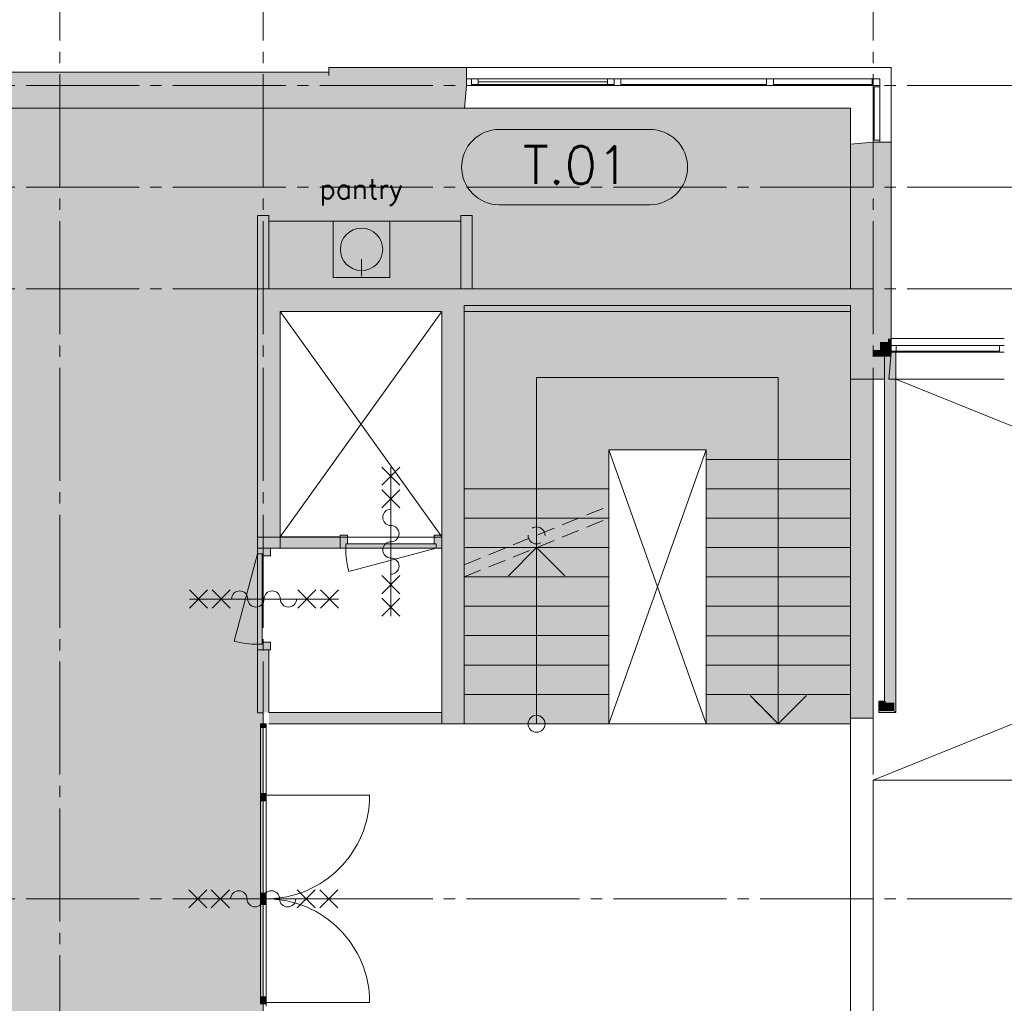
# Paper-space layout '19061B DOn1 311b Plattegrond eerste verdieping' of a CAD drawing. Header units: millimetres. Extents: x 10 to 1052, y 0 to 594.
# Tile 9 of 23: x 213 to 300, y 396 to 483. Entities that reach past the tile are written whole.
import ezdxf
from ezdxf.xclip import XClip

# ---------------------------------------------------------------- set-up
doc = ezdxf.new("R2010")
doc.units = ezdxf.units.MM
doc.header["$MEASUREMENT"] = 0
doc.header["$XCLIPFRAME"] = 0
for name, pattern in [('B0204', [13, 10, -1, 1, -1]), ('B0402', [9.375, 6.25, -3.125]), ('B0701', [2.3412, 1.56, -0.7812])]:
    doc.linetypes.add(name, pattern=pattern)
for name, color, linetype in [('21 Buitenwanden', 7, 'Continuous'), ('21 Buitenwanden Doorsnede-arcering', 7, 'Continuous'), ('21 Buitenwanden Ramen', 7, 'Continuous'), ('22 C Binnenwanden', 7, 'Continuous'), ('22 C Binnenwanden Doorsnede-arcering', 7, 'Continuous'), ('22 NC Binnenwanden', 7, 'Continuous'), ('22 NC Binnenwanden Deuren', 7, 'Continuous'), ('22 NC Binnenwanden Doorsnede-arcering', 7, 'Continuous'), ('23 Vloeren', 7, 'Continuous'), ('24 Trappen Afdek-arcering', 7, 'Continuous'), ('33 Vides', 7, 'Continuous'), ('43 Vloerafwerking Fase 1', 7, 'Continuous'), ('43 Vloerafwerking Fase 1 2D arcering', 7, 'Continuous'), ('_ Nieuw Fase 1', 7, 'Continuous'), ('_ Nieuw Fase 1 Deuren', 7, 'Continuous'), ('_ Nieuw Fase 1 Doorsnede-arcering', 7, 'Continuous'), ('A Stramien', 7, 'Continuous'), ('New_43 Vloerafwerking Fase 1', 7, 'Continuous'), ('New_43 Vloerafwerking Fase 1 2D arcering', 7, 'Continuous'), ('New__ Nieuw Fase 1', 7, 'Continuous'), ('New__ Nieuw Fase 1 2D arcering', 7, 'Continuous')]:
    doc.layers.add(name, color=color, linetype=linetype)

# ---------------------------------------------------------------- blocks, each defined once
blk = doc.blocks.new('*X7')
at = {"layer": '43 Vloerafwerking Fase 1 2D arcering', "linetype": 'Continuous', "lineweight": 0, "true_color": 0xffffff}
blk.add_hatch(color=7, dxfattribs=at).paths.add_polyline_path([(164.76, 189.258), (164.76, 136.758), (209.26, 136.758), (209.26, 189.258), (210.26, 189.258), (210.26, 167.758), (241.26, 167.758), (241.26, 189.258), (242.26, 189.258), (242.26, 136.758), (286.76, 136.758), (286.76, 189.258), (286.76, 314.258), (234.257, 314.258), (234.257, 315.858), (236.358, 315.858), (236.358, 322.958), (234.257, 322.958), (234.257, 324.558), (254.957, 324.558), (254.957, 350.558), (234.257, 350.558), (234.257, 356.258), (234.257, 389.258), (234.757, 389.258), (234.757, 421.232), (234.26, 421.232), (234.26, 435.802), (234.26, 458.758), (286.76, 458.758), (286.76, 474.758), (240.56, 474.758), (210.96, 474.758), (209.26, 474.758), (164.76, 474.758), (164.76, 449.758), (164.76, 369.258), (164.76, 314.258), (164.76, 261.258)])
blk = doc.blocks.new('Drawing_2_1', base_point=(162.76, 134.758))
at = {"layer": '21 Buitenwanden Doorsnede-arcering', "linetype": 'Continuous', "lineweight": 0, "true_color": 0x000000}
for points in [[(240.56, 477.958), (210.96, 477.958), (210.96, 477.658), (240.56, 477.658)], [(252.76, 478.358), (240.56, 478.358), (240.56, 478.058), (252.76, 478.058)], [(240.56, 477.358), (252.76, 477.358), (252.76, 478.058), (240.56, 478.058)], [(240.56, 477.658), (210.96, 477.658), (210.96, 477.358), (240.56, 477.358)], [(240.56, 477.358), (210.96, 477.358), (210.96, 476.758), (240.56, 476.758)], [(240.56, 476.758), (252.76, 476.758), (252.76, 477.358), (240.56, 477.358)], [(240.56, 476.758), (210.96, 476.758), (210.96, 474.758), (240.56, 474.758)], [(240.56, 474.758), (252.585, 474.758), (252.76, 476.758), (240.56, 476.758)], [(286.76, 452.758), (288.76, 452.758), (288.76, 471.758), (286.76, 471.583)], [(289.36, 471.758), (288.76, 471.758), (288.76, 453.358), (289.36, 453.358)], [(289.36, 454.058), (290.06, 454.058), (290.06, 471.758), (289.36, 471.758)], [(290.06, 454.358), (290.36, 454.358), (290.36, 471.758), (290.06, 471.758)], [(290.36, 454.358), (290.06, 454.058), (290.36, 454.058)], [(290.36, 454.358), (290.06, 454.358), (290.06, 454.058)], [(300.371, 454.358), (300.365, 454.058)], [(289.36, 453.358), (288.76, 452.758), (289.36, 452.758)], [(289.36, 453.358), (288.76, 453.358), (288.76, 452.758)], [(290.06, 454.058), (289.36, 453.358), (290.06, 453.358)], [(290.06, 454.058), (289.36, 454.058), (289.36, 453.358)], [(289.36, 452.758), (290.325, 452.758), (290.36, 453.158), (290.36, 453.358), (289.36, 453.358)], [(290.06, 454.058), (290.06, 453.358), (290.36, 453.358), (290.36, 453.758), (290.36, 454.058)], [(300.365, 454.058), (300.365, 453.758), (300.365, 453.358), (300.371, 453.758), (300.371, 454.058)], [(300.365, 452.758), (300.371, 453.158), (300.371, 453.358), (300.365, 453.158)], [(288.76, 452.758), (286.76, 450.758), (288.76, 450.758)], [(288.76, 452.758), (286.76, 452.758), (286.76, 450.758)], [(288.76, 450.758), (290.15, 450.758), (290.325, 452.758), (288.76, 452.758)], [(300.365, 450.758), (300.371, 452.758)]]:
    blk.add_hatch(color=18, dxfattribs=at).paths.add_polyline_path(points)
at = {"layer": '22 C Binnenwanden Doorsnede-arcering', "linetype": 'Continuous', "lineweight": 0, "true_color": 0x000000}
for points in [[(234.26, 456.758), (236.26, 456.758), (234.26, 458.758)], [(236.26, 458.758), (234.26, 458.758), (236.26, 456.758)], [(236.26, 456.758), (286.76, 456.758), (286.76, 458.758), (236.26, 458.758)], [(234.26, 456.758), (234.26, 435.802), (236.26, 435.802), (236.26, 456.758)], [(252.56, 420.258), (252.56, 456.758), (250.56, 456.758), (250.56, 421.258)], [(286.76, 450.758), (286.76, 420.758), (288.76, 420.758), (288.76, 450.758)], [(250.56, 421.258), (250.56, 420.258), (252.56, 420.258)]]:
    blk.add_hatch(color=18, dxfattribs=at).paths.add_polyline_path(points)
at = {"layer": '22 NC Binnenwanden Doorsnede-arcering', "linetype": 'Continuous', "lineweight": 0, "true_color": 0x000000}
for points in [[(289.885, 422.258), (289.885, 453.258), (289.76, 453.258), (289.76, 422.258)], [(290.635, 422.133), (290.635, 453.258), (289.885, 453.258), (289.885, 422.133)], [(290.76, 421.383), (290.76, 453.258), (290.635, 453.258), (290.635, 421.383)], [(236.26, 436.802), (236.26, 435.802), (241.56, 435.802), (241.56, 436.802)], [(242.23, 436.942), (241.56, 436.942), (241.56, 435.802), (242.06, 435.802), (242.06, 436.202), (242.23, 436.202)], [(250.56, 436.942), (249.89, 436.942), (249.89, 436.202), (250.06, 436.202), (250.06, 435.802), (250.56, 435.802)], [(242.06, 435.802), (250.06, 435.802), (250.06, 436.202), (242.06, 436.202)], [(235.4, 435.802), (234.26, 435.802), (234.26, 435.302), (234.66, 435.302), (234.66, 435.132), (235.4, 435.132)], [(234.26, 427.302), (234.66, 427.302), (234.66, 435.302), (234.26, 435.302)], [(235.4, 427.472), (234.66, 427.472), (234.66, 427.302), (234.26, 427.302), (234.26, 426.802), (235.4, 426.802)], [(235.26, 426.802), (234.26, 426.802), (234.26, 421.258), (235.26, 421.258)], [(289.76, 422.258), (289.26, 422.258), (289.26, 422.133), (289.76, 422.133)], [(289.885, 422.133), (289.26, 422.133), (289.26, 421.383), (289.885, 421.383)], [(289.76, 422.133), (289.885, 422.133), (289.76, 422.258)], [(289.76, 422.258), (289.885, 422.133), (289.885, 422.258)], [(289.885, 421.383), (290.635, 421.383), (289.885, 422.133)], [(289.885, 422.133), (290.635, 421.383), (290.635, 422.133)], [(250.56, 421.258), (235.26, 421.258), (235.26, 420.258), (250.56, 420.258)], [(290.635, 421.383), (289.26, 421.383), (289.26, 421.258), (290.635, 421.258)], [(290.635, 421.258), (290.76, 421.258), (290.635, 421.383)], [(290.635, 421.383), (290.76, 421.258), (290.76, 421.383)]]:
    blk.add_hatch(color=18, dxfattribs=at).paths.add_polyline_path(points)
at = {"layer": '24 Trappen Afdek-arcering', "linetype": 'Continuous', "lineweight": 0, "true_color": 0xffffff}
for points in [[(286.76, 443.657), (286.76, 457.302), (252.56, 457.302), (252.56, 442.916), (252.56, 441.058), (265.36, 441.058), (265.36, 442.916), (265.36, 444.502), (273.96, 444.502), (273.96, 443.657)], [(286.76, 443.657), (273.96, 443.657), (273.96, 441.057), (286.76, 441.057)], [(252.56, 438.458), (265.36, 438.458), (265.36, 441.058), (252.56, 441.058)], [(286.76, 441.057), (273.96, 441.057), (273.96, 438.457), (286.76, 438.457)], [(252.56, 435.858), (265.36, 435.858), (265.36, 438.458), (252.56, 438.458)], [(265.36, 435.858), (265.36, 438.458), (258.96, 435.858)], [(286.76, 438.457), (273.96, 438.457), (273.96, 435.857), (286.76, 435.857)], [(252.56, 433.258), (265.36, 433.258), (265.36, 435.858), (252.56, 435.858)], [(252.56, 433.258), (265.36, 433.258), (265.36, 435.858), (258.96, 435.858)], [(286.76, 435.857), (273.96, 435.857), (273.96, 433.257), (286.76, 433.257)], [(252.56, 430.658), (265.36, 430.658), (265.36, 433.258), (252.56, 433.258)], [(252.56, 430.658), (265.36, 430.658), (265.36, 433.258), (252.56, 433.258)], [(286.76, 433.257), (273.96, 433.257), (273.96, 430.657), (286.76, 430.657)], [(252.56, 428.058), (265.36, 428.058), (265.36, 430.658), (252.56, 430.658)], [(252.56, 428.058), (265.36, 428.058), (265.36, 430.658), (252.56, 430.658)], [(286.76, 430.657), (273.96, 430.657), (273.96, 428.057), (286.76, 428.057)], [(252.56, 425.458), (265.36, 425.458), (265.36, 428.058), (252.56, 428.058)], [(252.56, 425.458), (265.36, 425.458), (265.36, 428.058), (252.56, 428.058)], [(286.76, 428.057), (273.96, 428.057), (273.96, 425.457), (286.76, 425.457)], [(252.56, 422.858), (265.36, 422.858), (265.36, 425.458), (252.56, 425.458)], [(252.56, 422.858), (265.36, 422.858), (265.36, 425.458), (252.56, 425.458)], [(286.76, 425.457), (273.96, 425.457), (273.96, 422.857), (286.76, 422.857)], [(252.56, 420.258), (265.36, 420.258), (265.36, 422.858), (252.56, 422.858)], [(252.56, 420.258), (265.36, 420.258), (265.36, 422.858), (252.56, 422.858)], [(286.76, 422.857), (273.96, 422.857), (273.96, 420.257), (286.76, 420.257)]]:
    blk.add_hatch(color=7, dxfattribs=at).paths.add_polyline_path(points)
at = {"layer": '_ Nieuw Fase 1 Doorsnede-arcering', "linetype": 'Continuous', "lineweight": 0, "true_color": 0x000000}
for points in [[(234.26, 465.258), (234.26, 458.758), (234.385, 458.758), (234.385, 465.258)], [(234.385, 465.258), (234.385, 458.758), (235.135, 458.758), (235.135, 465.258)], [(235.26, 458.758), (235.26, 465.258), (235.135, 465.258), (235.135, 458.758)], [(252.26, 465.258), (252.26, 458.758), (252.385, 458.758), (252.385, 465.258)], [(252.385, 465.258), (252.385, 458.758), (253.135, 458.758), (253.135, 465.258)], [(253.26, 458.758), (253.26, 465.258), (253.135, 465.258), (253.135, 458.758)], [(234.51, 419.928), (235.01, 419.928), (235.01, 420.258), (234.51, 420.258)], [(234.51, 413.928), (235.01, 413.928), (235.01, 414.088), (234.51, 414.088)], [(234.51, 413.928), (234.51, 413.428), (235.01, 413.428), (235.01, 413.928)], [(235.01, 404.758), (235.01, 405.258), (234.51, 405.258), (234.51, 404.758)], [(235.01, 404.758), (234.51, 404.758), (234.51, 404.258), (235.01, 404.258)], [(234.51, 395.588), (235.01, 395.588), (235.01, 396.088), (234.51, 396.088)], [(234.51, 395.588), (234.51, 395.428), (235.01, 395.428), (235.01, 395.588)]]:
    blk.add_hatch(color=18, dxfattribs=at).paths.add_polyline_path(points)
at = {"layer": 'New_43 Vloerafwerking Fase 1 2D arcering', "linetype": 'Continuous', "lineweight": 0, "true_color": 0xffffff}
blk.add_hatch(color=7, dxfattribs=at).paths.add_polyline_path([(252.326, 469.545, 0.414214), (255.66, 466.211), (268.993, 466.211, 0.414214), (272.326, 469.545, 0.414214), (268.993, 472.878), (255.66, 472.878, 0.414214)])
at = {"layer": 'New__ Nieuw Fase 1 2D arcering', "linetype": 'Continuous', "lineweight": 0, "true_color": 0xffffff}
blk.add_hatch(color=7, dxfattribs=at).paths.add_polyline_path([(235.26, 464.758), (235.26, 458.758), (252.26, 458.758), (252.26, 464.758)])
at = {"layer": '21 Buitenwanden', "color": 2, "linetype": 'Continuous', "lineweight": 0}
for p, q in [((252.76, 478.358), (252.76, 478.058)), ((290.36, 471.758), (290.06, 471.758)), ((290.36, 454.358), (290.36, 454.058))]:
    blk.add_line(p, q, dxfattribs=at)
at = {"layer": '21 Buitenwanden', "color": 9, "linetype": 'Continuous', "lineweight": 0}
for p, q in [((252.76, 478.058), (252.76, 477.358)), ((290.06, 471.758), (289.36, 471.758)), ((286.76, 457.302), (252.56, 457.302)), ((252.56, 457.302), (252.56, 442.916)), ((286.76, 443.657), (286.76, 457.302)), ((290.36, 454.058), (290.36, 453.758)), ((290.36, 453.758), (290.36, 453.358)), ((258.96, 442.916), (258.96, 450.902)), ((258.96, 450.902), (280.36, 450.902)), ((280.36, 450.902), (280.36, 443.657)), ((265.36, 442.916), (265.36, 444.502)), ((265.36, 444.502), (273.96, 444.502)), ((273.96, 444.502), (273.96, 443.657)), ((252.56, 442.916), (252.56, 441.058)), ((258.96, 441.058), (258.96, 442.916)), ((265.36, 441.058), (265.36, 442.916)), ((273.96, 443.657), (286.76, 443.657)), ((286.76, 443.657), (273.96, 443.657)), ((273.96, 443.657), (273.96, 441.057)), ((280.36, 443.657), (280.36, 422.857)), ((286.76, 441.057), (286.76, 443.657)), ((265.36, 441.058), (252.56, 441.058)), ((252.56, 441.058), (252.56, 438.458)), ((252.56, 441.058), (265.36, 441.058)), ((258.96, 422.858), (258.96, 441.058)), ((265.36, 438.458), (265.36, 441.058)), ((273.96, 441.057), (286.76, 441.057)), ((286.76, 441.057), (273.96, 441.057)), ((273.96, 441.057), (273.96, 438.457)), ((286.76, 438.457), (286.76, 441.057)), ((265.36, 438.458), (252.56, 438.458)), ((252.56, 438.458), (252.56, 435.858)), ((252.56, 438.458), (265.36, 438.458)), ((265.36, 435.858), (265.36, 438.458)), ((265.36, 435.858), (265.36, 438.458)), ((273.96, 438.457), (286.76, 438.457)), ((286.76, 438.457), (273.96, 438.457)), ((273.96, 438.457), (273.96, 435.857)), ((286.76, 435.857), (286.76, 438.457)), ((265.36, 435.858), (252.56, 435.858)), ((252.56, 435.858), (252.56, 433.258)), ((252.56, 435.858), (265.36, 435.858)), ((256.46, 433.358), (258.96, 435.858)), ((265.36, 435.858), (258.96, 435.858)), ((258.96, 435.858), (265.36, 435.858)), ((258.96, 422.858), (258.96, 435.858)), ((258.96, 435.858), (261.46, 433.358)), ((265.36, 433.258), (265.36, 435.858)), ((265.36, 433.258), (265.36, 435.858)), ((273.96, 435.857), (286.76, 435.857)), ((286.76, 435.857), (273.96, 435.857)), ((273.96, 435.857), (273.96, 433.257)), ((286.76, 433.257), (286.76, 435.857)), ((265.36, 433.258), (252.56, 433.258)), ((252.56, 433.258), (252.56, 430.658)), ((252.56, 433.258), (265.36, 433.258)), ((265.36, 433.258), (252.56, 433.258)), ((252.56, 433.258), (252.56, 430.658)), ((252.56, 433.258), (265.36, 433.258)), ((265.36, 430.658), (265.36, 433.258)), ((265.36, 430.658), (265.36, 433.258)), ((273.96, 433.257), (286.76, 433.257)), ((286.76, 433.257), (273.96, 433.257)), ((273.96, 433.257), (273.96, 430.657)), ((286.76, 430.657), (286.76, 433.257)), ((265.36, 430.658), (252.56, 430.658)), ((252.56, 430.658), (252.56, 428.058)), ((252.56, 430.658), (265.36, 430.658)), ((265.36, 430.658), (252.56, 430.658)), ((252.56, 430.658), (252.56, 428.058)), ((252.56, 430.658), (265.36, 430.658)), ((265.36, 428.058), (265.36, 430.658)), ((265.36, 428.058), (265.36, 430.658)), ((273.96, 430.657), (286.76, 430.657)), ((286.76, 430.657), (273.96, 430.657)), ((273.96, 430.657), (273.96, 428.057)), ((286.76, 428.057), (286.76, 430.657)), ((265.36, 428.058), (252.56, 428.058)), ((252.56, 428.058), (252.56, 425.458)), ((252.56, 428.058), (265.36, 428.058)), ((265.36, 428.058), (252.56, 428.058)), ((252.56, 428.058), (252.56, 425.458)), ((252.56, 428.058), (265.36, 428.058)), ((265.36, 425.458), (265.36, 428.058)), ((265.36, 425.458), (265.36, 428.058)), ((273.96, 428.057), (286.76, 428.057)), ((286.76, 428.057), (273.96, 428.057)), ((273.96, 428.057), (273.96, 425.457)), ((286.76, 425.457), (286.76, 428.057)), ((265.36, 425.458), (252.56, 425.458)), ((252.56, 425.458), (252.56, 422.858)), ((252.56, 425.458), (265.36, 425.458)), ((265.36, 425.458), (252.56, 425.458)), ((252.56, 425.458), (252.56, 422.858)), ((252.56, 425.458), (265.36, 425.458)), ((265.36, 422.858), (265.36, 425.458)), ((265.36, 422.858), (265.36, 425.458)), ((273.96, 425.457), (286.76, 425.457)), ((286.76, 425.457), (273.96, 425.457)), ((273.96, 425.457), (273.96, 422.857)), ((286.76, 422.857), (286.76, 425.457)), ((265.36, 422.858), (252.56, 422.858)), ((252.56, 422.858), (252.56, 420.258)), ((252.56, 422.858), (265.36, 422.858)), ((265.36, 422.858), (252.56, 422.858)), ((252.56, 422.858), (252.56, 420.258)), ((252.56, 422.858), (265.36, 422.858)), ((258.96, 420.258), (258.96, 422.858)), ((258.96, 420.258), (258.96, 422.858)), ((265.36, 420.258), (265.36, 422.858)), ((265.36, 420.258), (265.36, 422.858)), ((273.96, 422.857), (286.76, 422.857)), ((286.76, 422.857), (273.96, 422.857)), ((273.96, 422.857), (273.96, 420.257)), ((280.36, 422.857), (280.36, 420.257)), ((286.76, 420.257), (286.76, 422.857)), ((280.36, 420.257), (277.86, 422.757)), ((282.86, 422.757), (280.36, 420.257)), ((252.56, 420.258), (265.36, 420.258)), ((252.56, 420.258), (265.36, 420.258)), ((273.96, 420.257), (286.76, 420.257))]:
    blk.add_line(p, q, dxfattribs=at)
at = {"layer": '21 Buitenwanden', "color": 1, "linetype": 'Continuous', "lineweight": 0}
for p, q in [((252.76, 477.358), (252.76, 476.758)), ((252.76, 476.758), (252.585, 474.758)), ((288.76, 471.758), (286.76, 471.583)), ((289.36, 471.758), (288.76, 471.758)), ((290.36, 453.358), (290.36, 453.158)), ((290.325, 452.758), (290.15, 450.758)), ((290.36, 453.158), (290.325, 452.758))]:
    blk.add_line(p, q, dxfattribs=at)
at = {"layer": '21 Buitenwanden', "color": 9, "linetype": 'B0701', "lineweight": 0}
for p, q in [((286.76, 457.302), (252.56, 457.302)), ((252.56, 457.302), (252.56, 442.916)), ((286.76, 443.657), (286.76, 457.302)), ((258.96, 442.916), (258.96, 450.902)), ((258.96, 450.902), (280.36, 450.902)), ((280.36, 450.902), (280.36, 443.657)), ((265.36, 442.916), (265.36, 444.502)), ((265.36, 444.502), (273.96, 444.502)), ((273.96, 444.502), (273.96, 443.657)), ((252.56, 442.916), (252.56, 441.058)), ((258.96, 441.058), (258.96, 442.916)), ((265.36, 441.058), (265.36, 442.916)), ((273.96, 443.657), (286.76, 443.657)), ((286.76, 443.657), (273.96, 443.657)), ((273.96, 443.657), (273.96, 441.057)), ((280.36, 443.657), (280.36, 422.857)), ((286.76, 441.057), (286.76, 443.657)), ((265.36, 441.058), (252.56, 441.058)), ((252.56, 441.058), (252.56, 438.458)), ((252.56, 441.058), (265.36, 441.058)), ((258.96, 436.937), (258.96, 441.058)), ((265.36, 439.537), (265.36, 441.058)), ((273.96, 441.057), (286.76, 441.057)), ((286.76, 441.057), (273.96, 441.057)), ((273.96, 441.057), (273.96, 438.457)), ((286.76, 438.457), (286.76, 441.057)), ((252.56, 434.337), (265.36, 439.537)), ((262.703, 438.458), (252.56, 438.458)), ((252.56, 438.458), (252.56, 435.858)), ((252.56, 438.458), (262.703, 438.458)), ((252.56, 433.258), (265.36, 438.458)), ((273.96, 438.457), (286.76, 438.457)), ((286.76, 438.457), (273.96, 438.457)), ((273.96, 438.457), (273.96, 435.857)), ((286.76, 435.857), (286.76, 438.457)), ((256.303, 435.858), (252.56, 435.858)), ((252.56, 435.858), (252.56, 434.337)), ((252.56, 435.858), (256.303, 435.858)), ((273.96, 435.857), (286.76, 435.857)), ((286.76, 435.857), (273.96, 435.857)), ((273.96, 435.857), (273.96, 433.257)), ((286.76, 433.257), (286.76, 435.857)), ((273.96, 433.257), (286.76, 433.257)), ((286.76, 433.257), (273.96, 433.257)), ((273.96, 433.257), (273.96, 430.657)), ((286.76, 430.657), (286.76, 433.257)), ((273.96, 430.657), (286.76, 430.657)), ((286.76, 430.657), (273.96, 430.657)), ((273.96, 430.657), (273.96, 428.057)), ((286.76, 428.057), (286.76, 430.657)), ((273.96, 428.057), (286.76, 428.057)), ((286.76, 428.057), (273.96, 428.057)), ((273.96, 428.057), (273.96, 425.457)), ((286.76, 425.457), (286.76, 428.057)), ((273.96, 425.457), (286.76, 425.457)), ((286.76, 425.457), (273.96, 425.457)), ((273.96, 425.457), (273.96, 422.857)), ((286.76, 422.857), (286.76, 425.457)), ((273.96, 422.857), (286.76, 422.857)), ((286.76, 422.857), (273.96, 422.857)), ((273.96, 422.857), (273.96, 420.257)), ((280.36, 422.857), (280.36, 420.257)), ((286.76, 420.257), (286.76, 422.857)), ((280.36, 420.257), (277.86, 422.757)), ((282.86, 422.757), (280.36, 420.257)), ((273.96, 420.257), (286.76, 420.257))]:
    blk.add_line(p, q, dxfattribs=at)
at = {"layer": '21 Buitenwanden', "color": 2, "linetype": 'Continuous', "lineweight": 0, "flags": 128}
for points in [[(240.56, 477.958), (210.96, 477.958)], [(252.76, 478.358), (240.56, 478.358)], [(240.56, 478.358), (240.56, 478.058)], [(240.56, 477.958), (240.56, 477.658)], [(290.36, 454.358), (290.36, 471.758)]]:
    blk.add_lwpolyline(points, dxfattribs=at)
at = {"layer": '21 Buitenwanden', "color": 9, "linetype": 'Continuous', "lineweight": 0, "flags": 128}
blk.add_lwpolyline([(240.56, 478.058), (240.56, 477.658)], dxfattribs=at)
at = {"layer": '21 Buitenwanden', "color": 3, "linetype": 'Continuous', "lineweight": 0, "flags": 128}
blk.add_lwpolyline([(210.96, 474.758), (240.56, 474.758)], dxfattribs=at)
at = {"layer": '21 Buitenwanden', "color": 1, "linetype": 'Continuous', "lineweight": 0, "flags": 128}
for points in [[(240.56, 474.758), (252.585, 474.758)], [(286.76, 471.583), (286.76, 458.758)], [(286.76, 456.758), (286.76, 450.758)], [(286.76, 450.758), (288.76, 450.758)], [(288.76, 450.758), (289.76, 450.758)]]:
    blk.add_lwpolyline(points, dxfattribs=at)
at = {"layer": '21 Buitenwanden', "color": 9, "linetype": 'B0701', "lineweight": 0}
for start, end in [(0, 180), (180, 0)]:
    blk.add_arc((258.96, 436.937), 0.75, start, end, dxfattribs=at)
at = {"layer": '21 Buitenwanden', "color": 9, "linetype": 'Continuous', "lineweight": 0}
for start, end in [(0, 180), (0, 180), (180, 0), (180, 0)]:
    blk.add_arc((258.96, 420.258), 0.75, start, end, dxfattribs=at)
at = {"layer": '21 Buitenwanden Ramen', "color": 9, "linetype": 'Continuous', "lineweight": 0}
for p, q in [((252.76, 478.358), (266.26, 478.358)), ((252.76, 478.058), (252.76, 477.358)), ((266.26, 478.358), (279.76, 478.358)), ((290.36, 478.358), (279.76, 478.358)), ((290.36, 478.358), (290.36, 471.758)), ((253.79, 477.358), (265.23, 477.358)), ((266.425, 477.358), (279.33, 477.358)), ((266.595, 476.858), (266.425, 476.858)), ((266.595, 476.858), (279.16, 476.858)), ((266.595, 476.758), (266.595, 476.858)), ((279.33, 476.858), (279.16, 476.858)), ((279.33, 477.358), (279.33, 476.858)), ((265.66, 476.758), (253.36, 476.758)), ((279.16, 476.758), (266.595, 476.758)), ((252.585, 474.758), (266.26, 474.758)), ((266.26, 474.758), (279.76, 474.758)), ((286.76, 474.758), (279.76, 474.758)), ((286.76, 474.758), (286.76, 471.583)), ((290.06, 471.758), (289.36, 471.758)), ((300.365, 454.358), (290.36, 454.358)), ((290.36, 454.058), (290.36, 453.758)), ((290.36, 453.758), (290.36, 453.358)), ((290.36, 453.758), (290.36, 453.358)), ((300.365, 450.758), (290.15, 450.758))]:
    blk.add_line(p, q, dxfattribs=at)
at = {"layer": '21 Buitenwanden Ramen', "color": 2, "linetype": 'Continuous', "lineweight": 0}
for p, q in [((252.76, 478.358), (252.76, 478.058)), ((290.36, 471.758), (290.06, 471.758)), ((290.36, 454.358), (290.36, 454.058))]:
    blk.add_line(p, q, dxfattribs=at)
at = {"layer": '21 Buitenwanden Ramen', "color": 1, "linetype": 'Continuous', "lineweight": 0}
for p, q in [((252.76, 477.358), (253.19, 477.358)), ((252.76, 477.358), (252.76, 476.758)), ((252.76, 477.358), (252.76, 476.758)), ((253.19, 477.358), (253.19, 476.858)), ((253.19, 477.358), (253.79, 477.358)), ((253.19, 476.858), (253.19, 477.358)), ((253.19, 476.858), (253.36, 476.858)), ((253.79, 476.858), (253.19, 476.858)), ((253.36, 476.858), (253.36, 476.758)), ((253.79, 477.358), (253.79, 476.858)), ((253.79, 477.358), (265.23, 477.358)), ((253.79, 477.108), (265.23, 477.108)), ((265.23, 476.858), (253.79, 476.858)), ((265.23, 476.858), (265.23, 477.358)), ((265.23, 477.358), (265.83, 477.358)), ((265.83, 476.858), (265.23, 476.858)), ((265.66, 476.758), (265.66, 476.858)), ((265.66, 476.858), (265.83, 476.858)), ((265.83, 476.858), (265.83, 477.358)), ((265.83, 477.358), (266.26, 477.358)), ((265.83, 477.358), (265.83, 476.858)), ((266.26, 477.358), (266.425, 477.358)), ((266.425, 477.358), (266.425, 476.858)), ((266.425, 476.858), (266.595, 476.858)), ((266.595, 476.858), (266.595, 476.758)), ((279.16, 476.758), (279.16, 476.858)), ((279.16, 476.858), (279.33, 476.858)), ((279.33, 476.858), (279.33, 477.358)), ((279.33, 477.358), (279.76, 477.358)), ((279.925, 477.358), (279.76, 477.358)), ((279.925, 476.858), (279.925, 477.358)), ((288.66, 477.358), (279.925, 477.358)), ((279.925, 477.358), (279.925, 476.858)), ((280.095, 476.858), (279.925, 476.858)), ((279.925, 476.858), (280.095, 476.858)), ((280.095, 476.758), (280.095, 476.858)), ((288.49, 476.858), (280.095, 476.858)), ((288.66, 476.858), (288.49, 476.858)), ((288.49, 476.858), (288.49, 476.758)), ((288.49, 476.758), (288.49, 476.858)), ((288.49, 476.858), (288.66, 476.858)), ((288.76, 477.358), (288.66, 477.358)), ((288.66, 477.358), (288.66, 476.858)), ((289.36, 477.358), (288.76, 477.358)), ((288.76, 476.758), (288.76, 477.358)), ((289.36, 477.358), (289.36, 476.758)), ((252.76, 476.758), (252.585, 474.758)), ((253.36, 476.758), (252.76, 476.758)), ((266.26, 476.758), (265.66, 476.758)), ((266.595, 476.758), (266.26, 476.758)), ((279.76, 476.758), (279.16, 476.758)), ((279.76, 476.758), (280.095, 476.758)), ((280.095, 476.758), (288.49, 476.758)), ((288.49, 476.758), (288.76, 476.758)), ((288.76, 476.488), (288.76, 476.758)), ((288.76, 476.758), (289.36, 476.758)), ((288.86, 476.488), (288.76, 476.488)), ((288.76, 472.093), (288.76, 476.488)), ((288.76, 476.488), (288.86, 476.488)), ((289.36, 476.658), (288.86, 476.658)), ((288.86, 476.658), (288.86, 476.488)), ((288.86, 476.488), (288.86, 476.658)), ((288.86, 476.488), (288.86, 472.093)), ((289.36, 476.758), (289.36, 476.658)), ((289.36, 476.658), (289.36, 471.923)), ((288.76, 471.758), (286.76, 471.583)), ((288.76, 471.758), (288.76, 472.093)), ((288.76, 472.093), (288.86, 472.093)), ((289.36, 471.758), (288.76, 471.758)), ((289.36, 471.758), (288.76, 471.758)), ((288.86, 472.093), (288.86, 471.923)), ((288.86, 471.923), (288.86, 472.093)), ((288.86, 471.923), (289.36, 471.923)), ((289.36, 471.923), (288.86, 471.923)), ((289.36, 471.923), (289.36, 471.758)), ((290.79, 453.758), (290.36, 453.758)), ((290.36, 453.358), (290.36, 453.158)), ((290.36, 453.358), (290.36, 453.158)), ((290.79, 453.258), (290.79, 453.758)), ((299.935, 453.758), (290.79, 453.758)), ((290.79, 453.758), (290.79, 453.258)), ((300.365, 453.758), (299.935, 453.758)), ((299.935, 453.758), (299.935, 453.258)), ((290.325, 452.758), (290.15, 450.758)), ((290.36, 453.158), (290.325, 452.758)), ((290.36, 453.158), (290.96, 453.158)), ((290.96, 453.258), (290.79, 453.258)), ((290.79, 453.258), (290.96, 453.258)), ((290.96, 453.158), (290.96, 453.258)), ((299.765, 453.258), (290.96, 453.258)), ((290.96, 453.158), (299.765, 453.158)), ((299.935, 453.258), (299.765, 453.258)), ((299.765, 453.258), (299.765, 453.158)), ((299.765, 453.158), (299.765, 453.258)), ((299.765, 453.258), (299.935, 453.258)), ((299.765, 453.158), (300.365, 453.158))]:
    blk.add_line(p, q, dxfattribs=at)
at = {"layer": '22 C Binnenwanden', "color": 1, "linetype": 'Continuous', "lineweight": 0, "flags": 128}
for points in [[(234.26, 458.758), (234.26, 456.758)], [(252.26, 458.758), (235.26, 458.758)], [(286.76, 458.758), (253.26, 458.758)], [(234.26, 456.758), (234.26, 435.802)], [(236.26, 456.758), (250.56, 456.758)], [(236.26, 435.802), (236.26, 456.758)], [(250.56, 456.758), (250.56, 436.802)], [(252.56, 456.758), (286.76, 456.758)], [(252.56, 420.258), (252.56, 456.758)], [(286.76, 450.758), (286.76, 420.758)], [(288.76, 450.758), (286.76, 450.758)], [(288.76, 420.758), (288.76, 450.758)], [(236.26, 435.802), (234.26, 435.802)], [(250.56, 435.802), (250.56, 421.258)], [(286.76, 420.758), (288.76, 420.758)]]:
    blk.add_lwpolyline(points, dxfattribs=at)
at = {"layer": '22 NC Binnenwanden', "color": 1, "linetype": 'Continuous', "lineweight": 0}
for p, q in [((241.56, 435.802), (241.56, 436.802)), ((250.56, 435.802), (250.56, 436.802)), ((234.26, 435.802), (235.26, 435.802)), ((234.26, 426.802), (235.26, 426.802))]:
    blk.add_line(p, q, dxfattribs=at)
at = {"layer": '22 NC Binnenwanden', "color": 1, "linetype": 'Continuous', "lineweight": 0, "flags": 128}
for points in [[(289.76, 453.258), (289.76, 422.258)], [(289.885, 453.258), (289.76, 453.258)], [(290.635, 453.258), (289.885, 453.258)], [(290.76, 453.258), (290.635, 453.258)], [(290.76, 421.258), (290.76, 453.258)], [(241.56, 436.802), (236.26, 436.802)], [(236.26, 436.802), (236.26, 435.802)], [(236.26, 435.802), (241.56, 435.802)], [(234.26, 426.802), (234.26, 421.258)], [(235.26, 421.258), (235.26, 426.802)], [(289.76, 422.258), (289.26, 422.258)], [(289.26, 422.133), (289.26, 422.258)], [(289.26, 421.383), (289.26, 422.133)], [(250.56, 421.258), (235.26, 421.258)], [(289.26, 421.258), (289.26, 421.383)], [(289.26, 421.258), (290.635, 421.258)], [(290.76, 421.258), (290.635, 421.258)], [(235.26, 420.258), (250.56, 420.258)], [(252.56, 420.258), (250.56, 420.258)]]:
    blk.add_lwpolyline(points, dxfattribs=at)
at = {"layer": '22 NC Binnenwanden Deuren', "color": 1, "linetype": 'Continuous', "lineweight": 0}
for p, q in [((245.26, 441.372), (246.86, 442.972)), ((246.86, 441.372), (245.26, 442.972)), ((246.06, 442.972), (246.06, 429.772)), ((245.26, 439.372), (246.86, 440.972)), ((246.86, 439.372), (245.26, 440.972)), ((241.56, 435.802), (241.56, 436.942)), ((241.56, 436.942), (242.23, 436.942)), ((241.56, 435.802), (241.56, 436.802)), ((241.56, 435.802), (241.56, 436.802)), ((242.23, 436.942), (242.23, 436.202)), ((249.89, 436.202), (249.89, 436.942)), ((249.89, 436.942), (250.56, 436.942)), ((250.56, 436.942), (250.56, 435.802)), ((250.56, 435.802), (250.56, 436.802)), ((250.56, 435.802), (250.56, 436.802)), ((242.23, 436.202), (242.06, 436.202)), ((242.06, 436.202), (242.06, 435.802)), ((250.06, 436.202), (242.06, 436.202)), ((242.06, 436.202), (242.06, 435.802)), ((250.06, 436.202), (249.89, 436.202)), ((250.06, 435.802), (250.06, 436.202)), ((250.06, 435.802), (250.06, 436.202)), ((234.26, 435.302), (232.19, 427.575)), ((235.4, 435.802), (234.26, 435.802)), ((234.26, 435.802), (234.26, 435.302)), ((234.26, 435.802), (235.26, 435.802)), ((234.26, 435.802), (235.26, 435.802)), ((234.26, 435.302), (234.66, 435.302)), ((234.26, 427.302), (234.26, 435.302)), ((234.26, 435.302), (234.66, 435.302)), ((234.66, 435.302), (234.66, 435.132)), ((234.66, 435.302), (234.66, 427.302)), ((234.66, 435.132), (235.4, 435.132)), ((235.4, 435.132), (235.4, 435.802)), ((242.06, 435.802), (241.56, 435.802)), ((242.06, 435.802), (250.06, 435.802)), ((250.06, 435.802), (242.333, 433.732)), ((250.56, 435.802), (250.06, 435.802)), ((245.26, 433.372), (246.86, 431.772)), ((246.86, 433.372), (245.26, 431.772)), ((229.83, 430.502), (228.23, 432.102)), ((229.83, 432.102), (228.23, 430.502)), ((231.83, 430.502), (230.23, 432.102)), ((231.83, 432.102), (230.23, 430.502)), ((237.83, 430.502), (239.43, 432.102)), ((237.83, 432.102), (239.43, 430.502)), ((239.83, 430.502), (241.43, 432.102)), ((239.83, 432.102), (241.43, 430.502)), ((241.43, 431.302), (228.23, 431.302)), ((245.26, 431.372), (246.86, 429.772)), ((246.86, 431.372), (245.26, 429.772)), ((234.66, 427.302), (234.26, 427.302)), ((234.26, 427.302), (234.26, 426.802)), ((234.66, 427.302), (234.26, 427.302)), ((235.4, 427.472), (234.66, 427.472)), ((234.66, 427.472), (234.66, 427.302)), ((235.4, 426.802), (235.4, 427.472)), ((234.26, 426.802), (235.4, 426.802)), ((234.26, 426.802), (235.26, 426.802)), ((234.26, 426.802), (235.26, 426.802))]:
    blk.add_line(p, q, dxfattribs=at)
for centre, radius, start, end in [((246.06, 438.532), 0.72, 90, 270), ((246.06, 437.092), 0.72, 270, 90), ((246.06, 435.652), 0.72, 90, 270), ((250.06, 435.802), 8, 180, 195), ((246.06, 434.212), 0.72, 270, 90), ((232.67, 431.302), 0.72, 0, 180), ((235.55, 431.302), 0.72, 0, 180), ((234.11, 431.302), 0.72, 180, 0), ((236.99, 431.302), 0.72, 180, 0), ((234.26, 435.302), 8, 255, 270)]:
    blk.add_arc(centre, radius, start, end, dxfattribs=at)
at = {"layer": '23 Vloeren', "color": 1, "linetype": 'Continuous', "lineweight": 0, "flags": 128}
blk.add_lwpolyline([(164.76, 474.758), (164.76, 136.758), (211.26, 136.758), (211.26, 156.958), (241.26, 156.958), (241.26, 136.758), (286.76, 136.758), (286.76, 358.758), (236.757, 358.758), (236.757, 380.898), (286.76, 380.898), (286.758, 388.758), (286.76, 420.258), (250.56, 420.258), (250.56, 436.781), (234.26, 436.781), (234.26, 458.758), (286.76, 458.758), (286.76, 474.758), (234.26, 474.758)], close=True, dxfattribs=at)
blk.add_lwpolyline([(311.624, 415.258), (288.76, 415.258), (288.76, 394.258), (311.624, 394.258, 0.630913), (355.896, 394.258), (378.76, 394.258), (378.76, 415.258), (355.896, 415.258, 0.634358)], format="xyb", close=True, dxfattribs=at)
at = {"layer": '33 Vides', "color": 1, "linetype": 'Continuous', "lineweight": 0, "flags": 128}
for points in [[(236.26, 456.758), (250.56, 436.802)], [(250.56, 456.758), (236.26, 436.802)], [(288.76, 415.258), (376.76, 450.758)], [(290.76, 450.758), (378.76, 415.258)], [(265.36, 420.258), (273.96, 444.502)], [(265.36, 444.502), (273.96, 420.257)]]:
    blk.add_lwpolyline(points, dxfattribs=at)
at = {"layer": '43 Vloerafwerking Fase 1', "color": 9, "linetype": 'Continuous', "lineweight": 0, "flags": 128}
blk.add_lwpolyline([(286.76, 189.258), (286.76, 314.258), (234.257, 314.258), (234.257, 315.858), (236.358, 315.858), (236.358, 322.958), (234.257, 322.958), (234.257, 324.558), (254.957, 324.558), (254.957, 350.558), (234.257, 350.558), (234.257, 356.258), (234.257, 389.258), (234.757, 389.258), (234.757, 421.232), (234.26, 421.232), (234.26, 435.802), (234.26, 458.758), (286.76, 458.758), (286.76, 474.758), (240.56, 474.758), (210.96, 474.758)], dxfattribs=at)
at = {"layer": '_ Nieuw Fase 1', "color": 1, "linetype": 'Continuous', "lineweight": 0}
blk.add_line((235.01, 420.258), (234.51, 420.258), dxfattribs=at)
at = {"layer": '_ Nieuw Fase 1', "color": 1, "linetype": 'Continuous', "lineweight": 0, "flags": 128}
for points in [[(235.26, 465.258), (234.26, 465.258)], [(234.26, 465.258), (234.26, 458.758)], [(235.26, 458.758), (235.26, 465.258)], [(253.26, 465.258), (252.26, 465.258)], [(252.26, 465.258), (252.26, 458.758)], [(253.26, 458.758), (253.26, 465.258)]]:
    blk.add_lwpolyline(points, dxfattribs=at)
at = {"layer": '_ Nieuw Fase 1 Deuren', "color": 1, "linetype": 'Continuous', "lineweight": 0}
for p, q in [((234.51, 420.258), (234.51, 419.928)), ((235.01, 420.258), (234.51, 420.258)), ((235.01, 420.258), (234.51, 420.258)), ((235.01, 420.258), (234.51, 420.258)), ((235.01, 419.758), (235.01, 420.258)), ((234.51, 419.928), (235.01, 419.928)), ((235.01, 419.928), (235.01, 419.758)), ((235.01, 419.758), (235.01, 414.258)), ((235.01, 414.258), (235.01, 419.758)), ((235.01, 414.088), (234.51, 414.088)), ((234.51, 414.088), (234.51, 413.758)), ((235.01, 413.928), (235.01, 414.258)), ((235.01, 414.258), (235.01, 414.088)), ((234.51, 413.758), (234.51, 413.928)), ((234.51, 413.928), (235.01, 413.928)), ((234.51, 413.928), (234.51, 413.428)), ((235.01, 413.928), (234.51, 413.928)), ((234.51, 413.428), (235.01, 413.428)), ((234.76, 405.258), (234.76, 413.428)), ((235.01, 413.928), (244.18, 413.928)), ((235.01, 413.428), (235.01, 413.928)), ((229.76, 405.558), (228.16, 403.958)), ((229.76, 403.958), (228.16, 405.558)), ((231.76, 405.558), (230.16, 403.958)), ((231.76, 403.958), (230.16, 405.558)), ((237.76, 405.558), (239.36, 403.958)), ((237.76, 403.958), (239.36, 405.558)), ((239.76, 405.558), (241.36, 403.958)), ((239.76, 403.958), (241.36, 405.558)), ((228.16, 404.758), (241.36, 404.758)), ((235.01, 405.258), (234.51, 405.258)), ((234.51, 405.258), (234.51, 404.758)), ((234.51, 404.258), (234.51, 404.758)), ((234.51, 404.758), (235.01, 404.758)), ((234.51, 404.758), (235.01, 404.758)), ((235.01, 404.758), (235.01, 405.258)), ((235.01, 404.758), (235.01, 404.258)), ((235.01, 404.258), (234.51, 404.258)), ((234.76, 404.258), (234.76, 396.088)), ((234.51, 395.588), (234.51, 396.088)), ((234.51, 396.088), (235.01, 396.088)), ((235.01, 396.088), (235.01, 395.588)), ((234.51, 395.588), (234.51, 395.758)), ((234.51, 395.758), (234.51, 395.428)), ((235.01, 395.588), (234.51, 395.588)), ((235.01, 395.588), (234.51, 395.588)), ((235.01, 395.588), (244.18, 395.588)), ((235.01, 395.258), (235.01, 395.588))]:
    blk.add_line(p, q, dxfattribs=at)
at = {"layer": '_ Nieuw Fase 1 Deuren', "color": 1, "linetype": 'Continuous', "lineweight": 0, "flags": 128}
for points in [[(234.51, 414.088), (234.51, 419.928), (235.01, 419.928), (235.01, 414.088)], [(234.76, 405.258), (234.76, 413.428), (234.51, 413.428), (234.51, 405.258)], [(235.01, 405.258), (235.01, 413.428), (234.76, 413.428), (234.76, 405.258)], [(234.76, 404.258), (234.76, 396.088), (234.51, 396.088), (234.51, 404.258)], [(235.01, 404.258), (235.01, 396.088), (234.76, 396.088), (234.76, 404.258)]]:
    blk.add_lwpolyline(points, close=True, dxfattribs=at)
at = {"layer": '_ Nieuw Fase 1 Deuren', "color": 1, "linetype": 'Continuous', "lineweight": 0}
for centre, radius, start, end in [((235.01, 413.928), 9.17, 270, 0), ((232.6, 404.758), 0.72, 0, 180), ((235.48, 404.758), 0.72, 0, 180), ((234.04, 404.758), 0.72, 180, 0), ((235.01, 395.588), 9.17, 0, 90), ((236.92, 404.758), 0.72, 180, 0)]:
    blk.add_arc(centre, radius, start, end, dxfattribs=at)
at = {"layer": 'A Stramien', "color": 9, "linetype": 'B0204', "lineweight": 0}
for p, q in [((216.76, 516.758), (216.76, 94.758)), ((234.76, 516.758), (234.76, 94.758)), ((288.76, 516.758), (288.76, 94.758)), ((122.76, 476.758), (850.76, 476.758)), ((122.76, 467.758), (850.76, 467.758)), ((122.76, 458.758), (850.76, 458.758)), ((122.76, 404.758), (850.76, 404.758))]:
    blk.add_line(p, q, dxfattribs=at)
at = {"layer": 'New_43 Vloerafwerking Fase 1', "color": 1, "linetype": 'Continuous', "lineweight": 0, "flags": 128}
blk.add_lwpolyline([(252.326, 469.545, 0.414214), (255.66, 466.211), (268.993, 466.211, 0.414214), (272.326, 469.545, 0.414214), (268.993, 472.878), (255.66, 472.878, 0.414214)], format="xyb", close=True, dxfattribs=at)
at = {"layer": 'New__ Nieuw Fase 1', "color": 1, "linetype": 'Continuous', "lineweight": 0}
blk.add_line((243.46, 461.383), (243.46, 459.883), dxfattribs=at)
at = {"layer": 'New__ Nieuw Fase 1', "color": 1, "linetype": 'Continuous', "lineweight": 0, "flags": 128}
for points in [[(235.26, 464.758), (235.26, 458.758), (252.26, 458.758), (252.26, 464.758)], [(245.96, 464.758), (240.96, 464.758), (240.96, 459.758), (245.96, 459.758)]]:
    blk.add_lwpolyline(points, close=True, dxfattribs=at)
at = {"layer": 'New__ Nieuw Fase 1', "color": 1, "linetype": 'Continuous', "lineweight": 0}
blk.add_circle((243.46, 462.258), 1.875, dxfattribs=at)
at = {"layer": '21 Buitenwanden', "color": 174, "linetype": 'Continuous', "lineweight": 0, "true_color": 0x0000aa}
blk.add_blockref('*X7', (0, 0), dxfattribs=at)
at = {"layer": '43 Vloerafwerking Fase 1', "color": 9, "linetype": 'Continuous', "lineweight": 0, "insert": (262.455, 469.721), "char_height": 3.33333, "attachment_point": 5}
blk.add_mtext('\\A1;{\\pqc;\\Ftxt.shx;T.01}', dxfattribs=at)
at = {"layer": '_ Nieuw Fase 1', "color": 9, "linetype": 'Continuous', "lineweight": 0, "insert": (243.423, 466.152), "char_height": 1.75, "attachment_point": 8}
blk.add_mtext('\\A1;{\\pqc;\\Ftxt.shx;pantry}', dxfattribs=at)

psp = doc.layouts.new('19061B DOn1 311b Plattegrond eerste verdieping')

# ---------------------------------------------------------------- block references
at = {"color": 174, "linetype": 'B0402', "lineweight": 0, "true_color": 0x0000aa}
ref = psp.add_blockref('Drawing_2_1', (162.76, 134.758), dxfattribs=at)
XClip(ref).set_block_clipping_path([(79.3942840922, 259.7577289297), (75.7192347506, 35.9876383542), (906.5478504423, 28.6452526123), (869.5607442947, 554.9340556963), (288.7603641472, 554.9340556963), (79.3942840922, 554.9340556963), (79.3942840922, 329.4925967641)])

doc.saveas('drawing.dxf')
